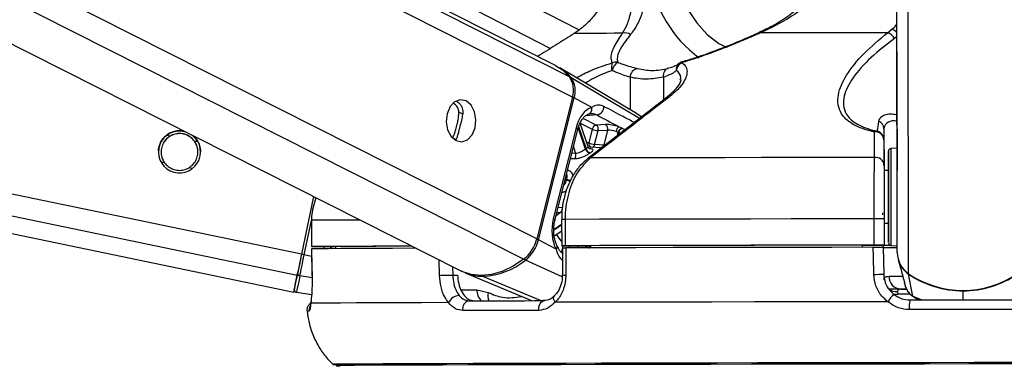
# Model space of a CAD drawing. Header units: millimetres. Extents: x 20 to 22981, y 40 to 19992.
# Tile 57 of 153: x 9293 to 9518, y 6420 to 6500. Entities that reach past the tile are written whole.
import ezdxf

# ---------------------------------------------------------------- set-up
doc = ezdxf.new("R2010")
doc.units = ezdxf.units.MM
doc.header["$LTSCALE"] = 2
doc.layers.add('COMPONENT_GEOMETRY', color=7, linetype='Continuous')
doc.styles.add('SLDTEXTSTYLE0', font='TXT', dxfattribs={"width": 0.75})
doc.dimstyles.new('SLDDIMSTYLE1', dxfattribs={"dimtxt": 100, "dimasz": 6.604, "dimexe": 0, "dimexo": 0.0625, "dimgap": 25, "dimtad": 0, "dimtih": 1, "dimtoh": 1, "dimdec": 1, "dimrnd": 1e-09, "dimzin": 12, "dimdsep": 46, "dimtxsty": 'SLDTEXTSTYLE0', "dimsah": 1, "dimcen": 0.09, "dimadec": 0, "dimazin": 3, "dimtfac": 1, "dimtdec": 1, "dimtofl": 0, "dimtmove": 0, "dimatfit": 3, "dimfxl": 1, "dimfrac": 2, "dimtolj": 1, "dimtzin": 12, "dimarcsym": 0})

# ---------------------------------------------------------------- blocks, each defined once
blk = doc.blocks.new('_D_5')
at = {"layer": 'COMPONENT_GEOMETRY', "color": 7}
for p, q in [((10523.29, 6612.47), (10523.29, 4529.82)), ((10323.22, 4509.51), (10292.75, 4509.51)), ((10292.75, 4509.51), (10292.75, 4350.76)), ((10723.36, 4509.51), (10753.83, 4509.51)), ((10753.83, 4509.51), (10753.83, 4350.76)), ((10292.75, 4350.76), (10323.22, 4350.76)), ((10753.83, 4350.76), (10723.36, 4350.76)), ((10523.29, 2118.49), (10523.29, 4201.14)), ((7030.65, 2118.49), (10529.64, 2118.49))]:
    blk.add_line(p, q, dxfattribs=at)
for points in [[(10523.29, 6612.47), (10522.28, 6605.86), (10524.31, 6605.86)], [(10523.29, 2118.49), (10524.31, 2125.1), (10522.28, 2125.1)]]:
    blk.add_solid(points, dxfattribs=at)
at = {"layer": 'COMPONENT_GEOMETRY', "color": 7, "char_height": 100, "attachment_point": 1, "style": 'SLDTEXTSTYLE0'}
for s, insert in [('7\'4.46"', (10323.22, 4479.66)), ('2247mm', (10250.52, 4330.05))]:
    blk.add_mtext(s, dxfattribs=dict(at, insert=insert))

msp = doc.modelspace()

# ---------------------------------------------------------------- linework, layer by layer
at = {"color": 7, "linetype": 'Continuous', "lineweight": 25}
for p, q in [((8513.58, 6612.47), (9355.99, 6437.49)), ((9057.09, 6612.47), (9394.08, 6442.36)), ((9415.7, 6489.2), (9171.49, 6612.47)), ((9182.22, 6612.47), (9414.56, 6493.07)), ((9493.63, 6480.13), (9493.46, 6603.42)), ((9421.11, 6497.24), (9419.99, 6496.46)), ((9462.16, 6496.68), (9462.15, 6496.68)), ((9491.45, 6496.65), (9492.43, 6497.43)), ((9434.16, 6478.22), (9416.69, 6488.63)), ((9441.86, 6488.65), (9441.18, 6488.46)), ((9419.56, 6481.98), (9411.43, 6449.63)), ((9411.83, 6449.42), (9419.96, 6481.77)), ((9423.97, 6479.62), (9419.96, 6481.77)), ((9493.67, 6446.52), (9493.63, 6480.13)), ((9423.16, 6470.61), (9421.35, 6476.01)), ((9427.15, 6475.7), (9425, 6475.6)), ((9430.86, 6474.9), (9430.16, 6475.21)), ((9420.41, 6474.93), (9415.21, 6454.21)), ((9415.57, 6453.85), (9420.78, 6474.56)), ((9424.1, 6474.66), (9423.31, 6471.53)), ((9424.64, 6471.2), (9425.43, 6474.32)), ((9425.43, 6474.32), (9427.58, 6474.42)), ((9427.58, 6474.42), (9426.73, 6471.04)), ((9429.53, 6474.15), (9430.02, 6473.96)), ((9490.63, 6474.75), (9490.65, 6465.2)), ((9426.73, 6471.04), (9424.64, 6471.2)), ((9490.64, 6472.25), (9490.64, 6466.46)), ((9426.21, 6470.39), (9423.52, 6470.58)), ((9493.64, 6470.31), (9492.21, 6470.23)), ((9491.65, 6465.2), (9490.65, 6465.2)), ((9490.65, 6465.2), (9490.65, 6465.2)), ((9360.52, 6459.31), (9357.78, 6446.15)), ((9360.52, 6459.31), (9357.78, 6446.15)), ((9360.02, 6453.88), (9360.03, 6447.88)), ((9360.02, 6453.88), (9360.04, 6453.88)), ((9360.04, 6453.88), (9360.05, 6447.88)), ((9417.11, 6454.09), (9417.12, 6448.09)), ((9417.11, 6454.09), (9417.11, 6454.09)), ((9417.9, 6454.09), (9417.91, 6448.09)), ((9488.4, 6448.23), (9488.39, 6454.23)), ((9490.66, 6454.23), (9490.67, 6448.23)), ((9490.66, 6453.2), (9491.66, 6453.2)), ((9415.42, 6450.33), (9417.12, 6451.47)), ((9415.85, 6447.27), (9411.83, 6449.42)), ((9485.67, 6448.2), (9490.67, 6448.21)), ((9485.67, 6448.21), (9485.67, 6447.72)), ((9490.45, 6448.21), (9490.46, 6447.71)), ((9490.67, 6448.21), (9490.67, 6448.23)), ((9490.67, 6448.21), (9490.67, 6448.19)), ((9490.67, 6448.21), (9490.67, 6448.18)), ((9360.06, 6447.38), (9360.16, 6441.21)), ((9360.09, 6447.38), (9360.08, 6447.38)), ((9362.03, 6447.88), (9365.51, 6447.88)), ((9365.51, 6447.89), (9365.51, 6447.42)), ((9417.29, 6447.59), (9417.29, 6441.45)), ((9417.71, 6448.09), (9423.7, 6448.09)), ((9423.7, 6448.1), (9423.71, 6447.6)), ((9490.67, 6448.19), (9490.45, 6448.19)), ((9490.46, 6447.73), (9490.58, 6441.62)), ((9490.67, 6448.18), (9490.67, 6448.19)), ((9492.24, 6448.17), (9493.67, 6448.1)), ((9493.89, 6444.93), (9494.34, 6443.26)), ((9395.13, 6441.9), (9410.21, 6435.57)), ((9494.34, 6443.26), (9494.53, 6442.57)), ((9497.19, 6436.57), (9496.27, 6441.6)), ((9360.18, 6441.21), (9360.16, 6441.21)), ((9392.27, 6441.41), (9393.37, 6441.41)), ((9417.29, 6441.45), (9417.29, 6441.45)), ((9495.25, 6439.89), (9495.27, 6439.82)), ((9495.33, 6439.49), (9495.43, 6439.11)), ((9360.07, 6436.87), (9356.61, 6437.4)), ((9397.76, 6438.07), (9400.39, 6437.43)), ((9493.75, 6437.63), (9493.82, 6437.04)), ((9494.49, 6438.18), (9495.71, 6438.18)), ((9497.42, 6436.46), (9497.84, 6436.15))]:
    msp.add_line(p, q, dxfattribs=at)
at = {"color": 8, "linetype": 'Continuous', "lineweight": 25}
for p, q in [((9356.78, 6441.33), (8532.84, 6612.47)), ((9357.78, 6446.15), (8557.07, 6612.47)), ((9408.45, 6444.99), (9076.67, 6612.47)), ((9411.43, 6449.63), (9088.85, 6612.47)), ((9419.56, 6481.98), (9161.06, 6612.47)), ((9418.91, 6486.62), (9169.58, 6612.47)), ((9196.94, 6612.47), (9421.1, 6497.27)), ((9493.67, 6446.52), (9493.46, 6603.42)), ((9496.25, 6441.7), (9496.05, 6587.82)), ((9493.61, 6495.82), (9493.02, 6495.35)), ((9432.73, 6486.48), (9432.74, 6479.07)), ((9440.32, 6486.5), (9440.33, 6481.3)), ((9434.91, 6477.12), (9419.31, 6486.38)), ((9394.6, 6478.06), (9393.67, 6478.54)), ((9425.18, 6477.9), (9422.61, 6477.72)), ((9435.36, 6477.46), (9434.15, 6478.2)), ((9420.99, 6475.23), (9422.69, 6470.17)), ((9421.36, 6476.04), (9424.1, 6474.66)), ((9425, 6475.6), (9422.03, 6477.1)), ((9327.81, 6473.09), (9327.03, 6473.25)), ((9422.57, 6470.09), (9420.92, 6475.01)), ((9429.82, 6473.19), (9430.02, 6473.96)), ((9430.14, 6473.9), (9430, 6473.32)), ((9334.15, 6471.77), (9333.35, 6471.94)), ((9393, 6472.28), (9392.2, 6472.69)), ((9420.28, 6469.14), (9419.42, 6469.15)), ((9419.78, 6470.6), (9420.28, 6469.14)), ((9326.54, 6467.01), (9325.73, 6467.17)), ((9332.89, 6465.69), (9332.08, 6465.86)), ((9418.17, 6463.1), (9417.93, 6463.23)), ((9417.97, 6463.4), (9418.22, 6463.28)), ((9416.88, 6455.63), (9415.85, 6454.93)), ((9416.03, 6455.66), (9416.88, 6455.63)), ((9417.27, 6456.74), (9416.31, 6456.77)), ((9358.4, 6446.02), (9360.02, 6453.81)), ((9415.35, 6451.8), (9417.11, 6452.99)), ((9417.11, 6452.78), (9415.35, 6451.6)), ((9360.09, 6445.67), (9358.4, 6446.02)), ((9364.46, 6447.88), (9364.65, 6447.41)), ((9417.42, 6448.09), (9417.05, 6446.61)), ((9418.72, 6447.59), (9418.84, 6448.09)), ((9420.96, 6448.09), (9420.84, 6447.6)), ((9389.27, 6441.34), (9389.18, 6444.84)), ((9417.25, 6441.02), (9408.86, 6444.81)), ((9392.23, 6443.3), (9392.27, 6441.41)), ((9360.18, 6440.77), (9357.41, 6441.23)), ((9412.27, 6435.57), (9399.17, 6441.11)), ((9394.14, 6438.07), (9397.76, 6438.07)), ((9496.62, 6437.04), (9493.82, 6437.04)), ((9508.69, 6435.75), (9508.68, 6437.8)), ((9497.19, 6436.57), (9499.28, 6435.74)), ((9497.87, 6436.23), (9497.19, 6436.57)), ((9364.9, 6421.05), (9364.9, 6421.05))]:
    msp.add_line(p, q, dxfattribs=at)
at = {"color": 8, "linetype": 'Continuous', "lineweight": 25, "flags": 128}
for points in [[(9441.97, 6518), (9442.22, 6513.72), (9442.97, 6509.56), (9444.2, 6505.63), (9445.86, 6502.04), (9447.92, 6498.89), (9450.32, 6496.26), (9453, 6494.22), (9454.67, 6493.33)], [(9444.55, 6489.98), (9444.53, 6489.97), (9444.52, 6489.95), (9444.51, 6489.91), (9444.51, 6489.87), (9444.51, 6489.81)], [(9420.41, 6474.93), (9420.58, 6474.83), (9420.7, 6474.74), (9420.76, 6474.65), (9420.78, 6474.58), (9420.78, 6474.56)], [(9423.31, 6471.53), (9422.98, 6471.57), (9422.84, 6471.58)], [(9492.21, 6470.23), (9492.21, 6470.22), (9492.21, 6469.69), (9492.21, 6468.44), (9492.21, 6466.57), (9492.22, 6464.19), (9492.22, 6461.47)], [(9492.22, 6461.47), (9492.22, 6458.6), (9492.23, 6455.77), (9492.23, 6453.18), (9492.23, 6450.99), (9492.24, 6449.37), (9492.24, 6448.41), (9492.24, 6448.17)], [(9371.13, 6453.95), (9370.08, 6453.94), (9366.68, 6453.93), (9363.86, 6453.91), (9361.65, 6453.9), (9360.04, 6453.88)], [(9415.21, 6454.21), (9415.37, 6454.11), (9415.49, 6454.02), (9415.56, 6453.93), (9415.58, 6453.86), (9415.57, 6453.84)], [(9415.85, 6447.27), (9415.99, 6447.45), (9416.08, 6447.63), (9416.13, 6447.79), (9416.12, 6447.94), (9416.1, 6448.01)], [(9496.29, 6441.68), (9496.27, 6441.63), (9496.27, 6441.6)], [(9491.79, 6441.12), (9492.67, 6441.12), (9493.77, 6441.12), (9494.9, 6441.12)], [(9492.72, 6437.14), (9493.21, 6437.05), (9493.82, 6437.04)], [(9508.68, 6437.9), (9508.68, 6437.89), (9508.68, 6437.84), (9508.68, 6437.8)], [(9415.62, 6435.19), (9415.45, 6435.51), (9415.34, 6435.83), (9415.29, 6436.12), (9415.31, 6436.37), (9415.4, 6436.57), (9415.48, 6436.67)]]:
    msp.add_lwpolyline(points, dxfattribs=at)
at = {"color": 7, "linetype": 'Continuous', "lineweight": 25, "flags": 128}
for points in [[(9431.03, 6496.51), (9429.11, 6496.51), (9427.34, 6496.5), (9425.72, 6496.49), (9424.26, 6496.49), (9422.95, 6496.48), (9421.8, 6496.47), (9420.81, 6496.47), (9419.99, 6496.46)], [(9491.45, 6496.65), (9487.64, 6496.65), (9483.87, 6496.64), (9480.15, 6496.63), (9476.48, 6496.63), (9472.87, 6496.62), (9469.33, 6496.61), (9465.86, 6496.6), (9462.46, 6496.6)], [(9415.7, 6489.2), (9417.29, 6488.19), (9418.91, 6486.62)], [(9441.42, 6488.47), (9441.16, 6488.44), (9440.92, 6488.33), (9440.71, 6488.14), (9440.54, 6487.9), (9440.41, 6487.6), (9440.33, 6487.26), (9440.3, 6486.89), (9440.32, 6486.5)], [(9395.31, 6481.09), (9394, 6481.37), (9392.71, 6480.91), (9391.65, 6479.79), (9390.97, 6478.19), (9390.78, 6476.33), (9391.11, 6474.52), (9391.9, 6473.01), (9393.04, 6472.05), (9394.35, 6471.78), (9395.63, 6472.23), (9396.69, 6473.35), (9397.37, 6474.96), (9397.56, 6476.81), (9397.24, 6478.63), (9396.44, 6480.13), (9395.31, 6481.09)], [(9430.02, 6473.96), (9430.11, 6473.91), (9430.14, 6473.9)], [(9430.98, 6474.83), (9430.95, 6474.85), (9430.86, 6474.9)], [(9493.63, 6474.61), (9493.63, 6474.63), (9493.63, 6473.94), (9493.64, 6472.63), (9493.64, 6470.91), (9493.64, 6469.03), (9493.64, 6467.29), (9493.65, 6465.96), (9493.65, 6465.22), (9493.65, 6465.2), (9493.65, 6465.9), (9493.64, 6467.21), (9493.64, 6468.93), (9493.64, 6470.8), (9493.64, 6472.54), (9493.63, 6473.88), (9493.63, 6474.61)], [(9491.65, 6461.35), (9491.65, 6463.92), (9491.65, 6466.17), (9491.64, 6467.94), (9491.64, 6469.12), (9491.64, 6469.62), (9491.64, 6469.41), (9491.64, 6468.51), (9491.64, 6466.97), (9491.65, 6465.2)], [(9488.5, 6468.21), (9479.78, 6468.2), (9471.16, 6468.18), (9462.69, 6468.17), (9454.4, 6468.15), (9446.32, 6468.14), (9438.48, 6468.12), (9430.92, 6468.11), (9423.67, 6468.09)], [(9491.65, 6465.2), (9491.65, 6465.53), (9491.65, 6465.8), (9491.65, 6465.35), (9491.65, 6464.24), (9491.65, 6462.59), (9491.65, 6460.56)], [(9491.66, 6453.2), (9491.66, 6452.24), (9491.67, 6450.47), (9491.67, 6449.29), (9491.67, 6448.79), (9491.67, 6449), (9491.67, 6449.9), (9491.67, 6451.44), (9491.66, 6453.5), (9491.66, 6455.96), (9491.66, 6458.64), (9491.65, 6461.35)], [(9491.65, 6460.56), (9491.66, 6458.39), (9491.66, 6456.31), (9491.66, 6454.54), (9491.66, 6453.28), (9491.66, 6452.65), (9491.66, 6452.74), (9491.66, 6453.2)], [(9490.31, 6455.61), (9490.31, 6455.61), (9490.31, 6455.6), (9490.31, 6455.57), (9490.31, 6455.52), (9490.31, 6455.46), (9490.32, 6455.39), (9490.32, 6455.31), (9490.32, 6455.22), (9490.32, 6455.12)], [(9488.39, 6454.23), (9478.88, 6454.21), (9469.5, 6454.2), (9460.28, 6454.18), (9451.26, 6454.16), (9442.47, 6454.15), (9433.96, 6454.13), (9425.76, 6454.11), (9417.9, 6454.09)], [(9488.4, 6448.23), (9478.89, 6448.21), (9469.51, 6448.2), (9460.29, 6448.18), (9451.27, 6448.16), (9442.48, 6448.15), (9433.97, 6448.13), (9425.77, 6448.11), (9417.91, 6448.09)], [(9485.67, 6448.21), (9477.36, 6448.2), (9469.16, 6448.19), (9461.09, 6448.17), (9453.18, 6448.16), (9445.46, 6448.14), (9437.96, 6448.13), (9430.7, 6448.11), (9423.7, 6448.1)], [(9357.78, 6446.15), (9357.64, 6445.45), (9357.49, 6444.75), (9357.35, 6444.08), (9357.22, 6443.43), (9357.09, 6442.83), (9356.98, 6442.27), (9356.87, 6441.77), (9356.78, 6441.33)], [(9357.78, 6446.15), (9357.65, 6445.52), (9357.52, 6444.9), (9357.4, 6444.3), (9357.28, 6443.72), (9357.17, 6443.18), (9357.06, 6442.68), (9356.97, 6442.23), (9356.89, 6441.84)], [(9357.41, 6441.23), (9357.5, 6441.66), (9357.6, 6442.16), (9357.72, 6442.72), (9357.84, 6443.32), (9357.97, 6443.96), (9358.11, 6444.63), (9358.26, 6445.32), (9358.4, 6446.02)], [(9360.05, 6447.88), (9360.03, 6447.88), (9360.11, 6447.88), (9360.28, 6447.88), (9360.52, 6447.88), (9360.83, 6447.88), (9361.2, 6447.88), (9361.6, 6447.88), (9362.03, 6447.88)], [(9382.92, 6447.99), (9378.59, 6447.98), (9374.06, 6447.96), (9370.09, 6447.94), (9366.69, 6447.93), (9363.87, 6447.91), (9361.65, 6447.9), (9360.05, 6447.88)], [(9383.91, 6447.5), (9383.57, 6447.5), (9378.54, 6447.48), (9374.04, 6447.46), (9370.09, 6447.44), (9366.7, 6447.43), (9363.9, 6447.41), (9361.69, 6447.4), (9360.08, 6447.38)], [(9360.08, 6447.38), (9360.14, 6443.38), (9360.18, 6441.21)], [(9382.95, 6447.98), (9382.08, 6447.98), (9378.17, 6447.96), (9374.71, 6447.95), (9371.7, 6447.93), (9369.16, 6447.92), (9367.09, 6447.9), (9365.51, 6447.89)], [(9417.91, 6448.09), (9417.6, 6448.09), (9417.36, 6448.09), (9417.2, 6448.09), (9417.12, 6448.09), (9417.14, 6448.09), (9417.25, 6448.09), (9417.44, 6448.09), (9417.71, 6448.09)], [(9488.19, 6447.73), (9478.74, 6447.71), (9469.41, 6447.69), (9460.24, 6447.68), (9451.27, 6447.66), (9442.53, 6447.65), (9434.07, 6447.63), (9425.9, 6447.61), (9418.08, 6447.59)], [(9418.08, 6447.59), (9418.08, 6443.59), (9418.08, 6441.42)], [(9488.3, 6441.55), (9488.23, 6445.55), (9488.19, 6447.73)], [(9492.37, 6448.17), (9490.97, 6448.17), (9490.45, 6448.17)], [(9408.45, 6444.99), (9406.04, 6443.41), (9403.58, 6442.25), (9401.13, 6441.54), (9398.74, 6441.3), (9396.47, 6441.53), (9394.37, 6442.22), (9394.08, 6442.36)], [(9356.12, 6438.11), (9356.13, 6438.17), (9356.17, 6438.35), (9356.23, 6438.65), (9356.31, 6439.07), (9356.42, 6439.6), (9356.56, 6440.24), (9356.71, 6440.99), (9356.89, 6441.84)], [(9356.78, 6441.33), (9356.44, 6439.68), (9356.19, 6438.48), (9356.04, 6437.74), (9355.99, 6437.49), (9355.99, 6437.49)], [(9357.41, 6441.23), (9357.22, 6440.35), (9357.07, 6439.58), (9356.93, 6438.92), (9356.82, 6438.38), (9356.73, 6437.95), (9356.66, 6437.65), (9356.63, 6437.46), (9356.61, 6437.4)], [(9389.27, 6441.34), (9389.56, 6441.35), (9389.91, 6441.36), (9390.3, 6441.37), (9390.72, 6441.38), (9391.15, 6441.39), (9391.56, 6441.4), (9391.94, 6441.41), (9392.27, 6441.41)], [(9495.7, 6438.17), (9493.71, 6438.17), (9491.72, 6438.17)], [(9359.89, 6434.98), (9359.9, 6435.3), (9359.9, 6435.33)], [(9391.33, 6435.12), (9385.15, 6435.1), (9379.57, 6435.08), (9374.62, 6435.06), (9370.3, 6435.04), (9366.66, 6435.03), (9363.7, 6435.01), (9361.44, 6434.99), (9359.89, 6434.98)], [(9396.05, 6435.53), (9398.04, 6435.54), (9400.07, 6435.54), (9402.14, 6435.55), (9404.26, 6435.55), (9406.42, 6435.56), (9408.63, 6435.56), (9410.88, 6435.57), (9413.17, 6435.58)], [(9411.89, 6433.36), (9411.89, 6433.78), (9411.94, 6434.19), (9412.05, 6434.57), (9412.21, 6434.91), (9412.41, 6435.19), (9412.64, 6435.4), (9412.9, 6435.53), (9413.17, 6435.58)], [(9491.51, 6435.33), (9481.23, 6435.31), (9471.08, 6435.3), (9461.11, 6435.28), (9451.37, 6435.26), (9441.9, 6435.24), (9432.76, 6435.22), (9423.99, 6435.21), (9415.62, 6435.19)], [(9496.58, 6435.73), (9499.6, 6435.74), (9502.63, 6435.74), (9505.66, 6435.75), (9508.69, 6435.75), (9511.72, 6435.76), (9514.74, 6435.76), (9517.77, 6435.76), (9520.79, 6435.77)], [(9411.89, 6433.36), (9409.57, 6433.35), (9407.29, 6433.35), (9405.05, 6433.34), (9402.86, 6433.34), (9400.71, 6433.33), (9398.61, 6433.32), (9396.55, 6433.32), (9394.54, 6433.31)], [(9520.96, 6433.55), (9517.89, 6433.55), (9514.83, 6433.55), (9511.76, 6433.54), (9508.69, 6433.54), (9505.62, 6433.53), (9502.55, 6433.53), (9499.48, 6433.53), (9496.42, 6433.52)], [(9521.24, 6421.45), (9511.22, 6421.44), (9501.18, 6421.42), (9491.18, 6421.41), (9481.27, 6421.39), (9471.49, 6421.38), (9461.89, 6421.36), (9452.52, 6421.34), (9443.42, 6421.32), (9434.64, 6421.31), (9426.22, 6421.29), (9418.2, 6421.27), (9410.63, 6421.25), (9403.53, 6421.23), (9396.95, 6421.21), (9390.91, 6421.19), (9385.44, 6421.17), (9380.57, 6421.16), (9376.33, 6421.14), (9372.73, 6421.12), (9369.8, 6421.1), (9367.54, 6421.09), (9365.97, 6421.07), (9365.1, 6421.06), (9364.9, 6421.05)], [(9520.06, 6421.16), (9509.97, 6421.15), (9499.87, 6421.13), (9489.82, 6421.12), (9479.86, 6421.1), (9470.04, 6421.09), (9460.42, 6421.07), (9451.04, 6421.05), (9441.94, 6421.03), (9433.18, 6421.01), (9424.79, 6421), (9416.83, 6420.98), (9409.32, 6420.96), (9402.3, 6420.94), (9395.82, 6420.92), (9389.89, 6420.9), (9384.56, 6420.88), (9379.85, 6420.86), (9375.78, 6420.85), (9372.37, 6420.83), (9369.64, 6420.81), (9367.61, 6420.8), (9366.27, 6420.78), (9365.65, 6420.77), (9365.74, 6420.75), (9366.54, 6420.74), (9366.63, 6420.74)], [(9520.05, 6421.16), (9509.97, 6421.15), (9499.88, 6421.13), (9489.84, 6421.12), (9479.9, 6421.1), (9470.09, 6421.09), (9460.48, 6421.07), (9451.11, 6421.05), (9442.03, 6421.03), (9433.28, 6421.01), (9424.9, 6421), (9416.94, 6420.98), (9409.44, 6420.96), (9402.44, 6420.94), (9395.96, 6420.92), (9390.04, 6420.9), (9384.72, 6420.88), (9380.01, 6420.86), (9375.95, 6420.85), (9372.54, 6420.83), (9369.82, 6420.81), (9367.78, 6420.8), (9366.45, 6420.78), (9365.83, 6420.77), (9365.92, 6420.75), (9366.59, 6420.74)]]:
    msp.add_lwpolyline(points, dxfattribs=at)
at = {"color": 8, "linetype": 'Continuous', "lineweight": 25}
for centre, radius, start, end in [((9465.68, 6514.1), 28.87, 188.6971, 233.3065), ((9462.23, 6496.35), 0.341, 47.3481, 101.9916), ((9491.7, 6494.94), 2.59, 42.5844, 73.6883), ((9444.92, 6488.34), 1.66, 132.0225, 189.7872), ((9419.1, 6486), 0.431, 61.0755, 96.5175), ((9419.1, 6480.05), 1.93, 63.5643, 76.6645), ((9441.51, 6481.09), 0.906, 81.9422, 126.473), ((9424.18, 6471.36), 0.885, 168.8551, 244.7425), ((9423.8, 6471.36), 0.864, 287.5901, 348.7801), ((9425.87, 6471.21), 0.874, 289.5141, 348.6129), ((9423.56, 6467.2), 0.896, 83.0214, 127.192), ((9419.69, 6466.42), 3.64, 245.3611, 260.679), ((9419.74, 6466.44), 3.51, 244.3091, 260.7781), ((9417.89, 6359.97), 94.12, 89.9919, 90.4727), ((9425.18, 6456.57), 11, 212.5266, 222.8674), ((9410.97, 6447.7), 1.93, 63.5647, 76.671), ((9424.83, 6447.21), 1.49, 143.6651, 164.4656), ((9424.96, 6447.16), 1.49, 147.865, 162.9426), ((9409.3, 6445.67), 0.966, 218.3745, 242.9353), ((9399.35, 6441.52), 0.448, 209.7581, 245.1635), ((9417.89, 6446.17), 4.76, 262.6989, 272.2487), ((9401.05, 6437.95), 3.29, 177.9227, 227.0334), ((9403.25, 6436.64), 2.97, 164.5305, 201.6725), ((9493.58, 6440.76), 3.13, 233.7628, 273.0369), ((9359.41, 6429), 4.15, 88.4762, 95.4366), ((9361.52, 6433.37), 2.01, 154.5421, 186.2768)]:
    msp.add_arc(centre, radius, start, end, dxfattribs=at)
at = {"color": 7, "linetype": 'Continuous', "lineweight": 25}
for centre, radius, start, end in [((9431.64, 6494.55), 2.05, 54.3177, 107.1937), ((9490.73, 6494.19), 2.56, 26.7968, 73.7869), ((9411.5, 6479.98), 10.09, 39.3689, 59.0584), ((9431.07, 6488.83), 2.59, 158.834, 198.2943), ((9431.47, 6487.44), 2.92, 122.5021, 168.4669), ((9429.48, 6487.87), 2.07, 78.2048, 113.4864), ((9445.48, 6487.83), 2.21, 116.1329, 173.973), ((9445.11, 6488.06), 2, 106.4418, 130.8408), ((9414.51, 6483.63), 5.31, 341.8809, 34.1768), ((9434.75, 6486.45), 2.03, 98.7792, 179.1879), ((9414.94, 6483.41), 5.28, 341.8809, 34.1768), ((9424.81, 6479.8), 1.94, 281.0037, 1.4901), ((9422.83, 6479.26), 1.2, 283.8261, 17.5992), ((9425.26, 6474.44), 1.19, 102.7299, 169.4944), ((9424.27, 6474.64), 1.21, 344.6432, 52.5288), ((9426.42, 6474.74), 1.21, 344.6432, 52.5288), ((9431.09, 6473.93), 1.58, 125.9891, 171.9367), ((9488.73, 6474.72), 1.91, 0.7733, 68.156), ((9329.95, 6469.48), 4.8, 76.1192, 51.2362), ((9425.61, 6477.87), 3.55, 244.7707, 267.1395), ((9431.22, 6473.72), 1.23, 107.1611, 168.9345), ((9431.34, 6473.66), 1.23, 107.3604, 168.9118), ((9488.99, 6473.5), 0.709, 86.81, 135.299), ((9488.73, 6472.11), 1.91, 4.388, 97.4098), ((9488.64, 6472.25), 2, 0.0913, 78.7209), ((9424.82, 6474.74), 3.55, 244.7707, 267.1395), ((9418.98, 6468.73), 1.36, 324.1891, 17.5508), ((9427.01, 6463.61), 7.86, 123.3249, 124.3543), ((9423.8, 6470.46), 1.28, 196.3295, 258.6086), ((9423.91, 6470.51), 1.27, 195.5171, 258.4523), ((9427.62, 6463.24), 7.22, 123.3249, 124.3543), ((9492.24, 6469.63), 0.6, 93.077, 180.077), ((9488.74, 6466.32), 1.91, 4.3756, 97.132), ((9433.56, 6459.33), 15.84, 165.5755, 166.2207), ((9416.08, 6456.53), 1.21, 311.7139, 9.7357), ((9489.6, 6014.51), 439.72, 89.8619, 90.1577), ((9403.16, 6451.67), 8.52, 308.3711, 346.1743), ((9403.6, 6451.45), 8.47, 308.3711, 346.1743), ((9489.61, 6008.51), 439.72, 89.8619, 90.1577), ((9492.27, 6448.77), 0.6, 180.077, 267.077), ((9333.45, 6326.72), 121.89, 78.1892, 78.4859), ((9492.87, 6826.96), 379.29, 269.6353, 270.125), ((9491.97, 6588.48), 140.3, 269.4695, 270.0942), ((9499.51, 6446.55), 5.84, 180.2697, 236.0602), ((9398.42, 6457.65), 16.55, 272.5799, 309.1049), ((9499.54, 6446.44), 5.84, 194.9295, 235.9582), ((9357.45, 6441.79), 0.56, 174.8312, 265.9228), ((9399.06, 6451.4), 10.28, 247.5116, 270.5684), ((9488.12, 6484.22), 42.67, 270.2445, 273.296), ((9508.65, 6460.03), 22.13, 235.9097, 304.2443), ((9508.63, 6459.85), 22.05, 235.8806, 270.1271), ((9508.67, 6459.85), 22.05, 270.0269, 304.2735), ((9494.64, 6441.03), 2.85, 178.1586, 267.0334), ((9356.71, 6437.99), 0.6, 168.266, 261.266), ((9393.86, 6433.96), 2.79, 92.4204, 155.4394), ((9396.37, 6433.69), 1.87, 99.6963, 191.6624), ((9497.34, 6431.61), 6.92, 129.4614, 147.513), ((9503.5, 6434.12), 7.1, 166.8745, 184.8602), ((9365.86, 6440.16), 19.14, 267.1038, 270.6946)]:
    msp.add_arc(centre, radius, start, end, dxfattribs=at)
for centre, major_axis, ratio, start_param, end_param in [((9425.06, 6472.45), (0.15, 7.38), 0.67204, 0.250533, 1.241199), ((9428.91, 6474.75), (2.74, -0.58), 0.275806, 1.154067, 2.323761), ((9428.71, 6473.81), (1.77, -0.33), 0.295802, 1.146889, 2.316582), ((9419.86, 6451.73), (0.15, 7.38), 0.67204, 1.241199, 2.231865)]:
    msp.add_ellipse(centre, major_axis=major_axis, ratio=ratio, start_param=start_param, end_param=end_param, dxfattribs=at)
at = {"color": 8, "linetype": 'Continuous', "lineweight": 25}
msp.add_ellipse((9369.87, 6449.95), major_axis=(-4.84, 5.57), ratio=0.999929, start_param=1.139058, end_param=1.206967, dxfattribs=at)
at = {"color": 7, "linetype": 'Continuous', "lineweight": 25}
for points, knots in [([(9429.35, 6511.77), (9428.99, 6509.97), (9428.19, 6506.08), (9425.66, 6501.78), (9423.17, 6498.91), (9421.79, 6497.79), (9421.11, 6497.24)], [0, 0, 0, 0, 0.301539, 0.649276, 0.826766, 1, 1, 1, 1]), ([(9431.03, 6496.51), (9431.42, 6497.22), (9432.21, 6498.65), (9432.94, 6501.27), (9433.48, 6504.11), (9433.83, 6506.79), (9433.93, 6508.78), (9433.97, 6509.61)], [0, 0, 0, 0, 0.245373, 0.495297, 0.678097, 0.864612, 1, 1, 1, 1]), ([(9437.14, 6509.73), (9437.06, 6508.87), (9436.87, 6506.85), (9436.33, 6504.08), (9435.51, 6501.16), (9434.43, 6498.42), (9433.37, 6496.96), (9432.83, 6496.22)], [0, 0, 0, 0, 0.135243, 0.316731, 0.502899, 0.748887, 1, 1, 1, 1]), ([(9477.42, 6510.16), (9477.11, 6509.5), (9476.34, 6507.87), (9474.51, 6505.47), (9471.99, 6502.86), (9468.83, 6500.37), (9465.49, 6498.23), (9463.15, 6497.19), (9462.14, 6496.73)], [0, 0, 0, 0, 0.102179, 0.255592, 0.427605, 0.620658, 0.834549, 1, 1, 1, 1]), ([(9478.56, 6509.73), (9477.81, 6508.5), (9476.26, 6505.96), (9472.98, 6502.82), (9468.46, 6499.43), (9464.77, 6497.69), (9462.46, 6496.6)], [0, 0, 0, 0, 0.2024016, 0.4159377, 0.6350239, 1, 1, 1, 1]), ([(9419.99, 6496.46), (9418.7, 6495.65), (9416.12, 6494.03), (9413.32, 6492.28), (9411.76, 6491.34), (9411.63, 6491.25)], [0, 0, 0, 0, 0.475763, 0.953424, 1, 1, 1, 1]), ([(9428.66, 6489.77), (9428.57, 6490.08), (9428.25, 6491.15), (9428.91, 6493.41), (9430.31, 6495.47), (9431.03, 6496.51)], [0, 0, 0, 0, 0.163716, 0.575625, 1, 1, 1, 1]), ([(9432.83, 6496.22), (9432.08, 6495.27), (9430.55, 6493.35), (9429.67, 6491.23), (9429.85, 6490.18), (9429.91, 6489.9)], [0, 0, 0, 0, 0.414625, 0.838122, 1, 1, 1, 1]), ([(9462.46, 6496.6), (9461.28, 6496.08), (9458.92, 6495.05), (9455.24, 6493.55), (9451.45, 6492.1), (9447.85, 6490.83), (9445.52, 6490.12), (9444.51, 6489.81)], [0, 0, 0, 0, 0.206298, 0.413382, 0.623939, 0.836399, 1, 1, 1, 1]), ([(9462.15, 6496.67), (9461.6, 6496.42), (9459.5, 6495.47), (9455.96, 6493.96), (9452.88, 6492.79), (9451.45, 6492.25)], [0, 0, 0, 0, 0.162349, 0.610529, 1, 1, 1, 1]), ([(9488.49, 6474), (9488.13, 6474.08), (9486.15, 6474.54), (9483.09, 6475.79), (9480.87, 6477.95), (9480.06, 6480.23), (9480.17, 6483.19), (9481.96, 6487.14), (9485.85, 6491.95), (9489.57, 6495.07), (9491.45, 6496.65)], [0, 0, 0, 0, 0.0240245, 0.1346376, 0.2445094, 0.3326295, 0.4239819, 0.6010944, 0.7982532, 1, 1, 1, 1]), ([(9493.02, 6495.35), (9491.18, 6493.91), (9487.47, 6491.02), (9483.48, 6486.56), (9481.54, 6482.86), (9481.27, 6480.1), (9481.9, 6477.96), (9483.93, 6475.9), (9486.82, 6474.73), (9488.69, 6474.29), (9489.03, 6474.21)], [0, 0, 0, 0, 0.200857, 0.405166, 0.583295, 0.670995, 0.761395, 0.868867, 0.976541, 1, 1, 1, 1]), ([(9451.45, 6492.25), (9451.44, 6492.25), (9450.15, 6491.75), (9447.83, 6490.96), (9445.53, 6490.27), (9444.55, 6489.98)], [0, 0, 0, 0, 0.0019831, 0.5767921, 1, 1, 1, 1]), ([(9429.91, 6489.9), (9430.29, 6489.75), (9431.97, 6489.15), (9433.37, 6488.75), (9434.44, 6488.45)], [0, 0, 0, 0, 0.231591, 1, 1, 1, 1]), ([(9444.51, 6489.81), (9444.56, 6489.77), (9445.23, 6489.34), (9446.02, 6488.03), (9445.38, 6485.86), (9443.72, 6483.72), (9442.33, 6482.56), (9441.64, 6481.98)], [0, 0, 0, 0, 0.024281, 0.282768, 0.612987, 0.806483, 1, 1, 1, 1]), ([(9443.74, 6489.56), (9443.66, 6489.49), (9443.42, 6489.25), (9442.77, 6488.89), (9442.05, 6488.7), (9441.86, 6488.65)], [0, 0, 0, 0, 0.260413, 0.804878, 1, 1, 1, 1]), ([(9432.73, 6486.48), (9431.74, 6486.8), (9430.47, 6487.22), (9428.96, 6487.87), (9428.62, 6488.02)], [0, 0, 0, 0, 0.768074, 1, 1, 1, 1]), ([(9440.32, 6486.5), (9439.02, 6486.28), (9436.39, 6485.84), (9433.96, 6486.26), (9432.73, 6486.48)], [0, 0, 0, 0, 0.492725, 1, 1, 1, 1]), ([(9434.44, 6488.45), (9435.54, 6488.25), (9437.77, 6487.85), (9440.19, 6488.26), (9441.42, 6488.47)], [0, 0, 0, 0, 0.492367, 1, 1, 1, 1]), ([(9443.28, 6488.06), (9443.12, 6487.91), (9442.42, 6487.25), (9441.23, 6486.83), (9440.32, 6486.5)], [0, 0, 0, 0, 0.2319257, 1, 1, 1, 1]), ([(9444.27, 6485.97), (9444.27, 6485.87), (9444.27, 6485.63), (9443.85, 6484.68), (9442.84, 6483.45), (9441.84, 6482.45), (9441.07, 6481.91), (9440.95, 6481.82)], [0, 0, 0, 0, 0.189135, 0.440708, 0.693317, 0.949531, 1, 1, 1, 1]), ([(9441.64, 6481.98), (9440.81, 6481.34), (9436.67, 6478.15), (9430.68, 6473.52), (9425.52, 6469.53), (9423.67, 6468.09)], [0, 0, 0, 0, 0.1380986, 0.6904932, 1, 1, 1, 1]), ([(9393.67, 6478.54), (9393.62, 6478.86), (9393.53, 6479.52), (9393.01, 6480.24), (9392.53, 6480.44), (9392.34, 6480.53)], [0, 0, 0, 0, 0.375658, 0.75083, 1, 1, 1, 1]), ([(9393.1, 6481.04), (9393.19, 6481), (9393.45, 6480.87), (9393.81, 6480.53), (9394.19, 6480.04), (9394.45, 6479.47), (9394.58, 6478.85), (9394.58, 6478.35), (9394.53, 6478.06), (9394.52, 6477.98)], [0, 0, 0, 0, 0.0842097, 0.2583331, 0.4290783, 0.6051544, 0.7690206, 0.9383648, 1, 1, 1, 1]), ([(9440.98, 6481.81), (9436.79, 6478.58), (9430.8, 6473.96), (9424.82, 6469.3), (9423.03, 6467.91)], [0, 0, 0, 0, 0.700008, 1, 1, 1, 1]), ([(9426.74, 6479.85), (9426.55, 6479.94), (9426.15, 6480.12), (9425.64, 6480.18), (9425.12, 6480.13), (9424.6, 6479.98), (9424.18, 6479.74), (9423.97, 6479.62)], [0, 0, 0, 0, 0.205784, 0.418257, 0.553993, 0.774326, 1, 1, 1, 1]), ([(9392.2, 6472.69), (9392.33, 6472.9), (9392.59, 6473.29), (9392.93, 6474.3), (9393.23, 6475.44), (9393.48, 6476.62), (9393.63, 6477.67), (9393.66, 6478.26), (9393.67, 6478.54)], [0, 0, 0, 0, 0.204636, 0.3763353, 0.5488341, 0.7033628, 0.8642848, 1, 1, 1, 1]), ([(9394.52, 6477.98), (9394.43, 6477.56), (9394.26, 6476.72), (9393.93, 6475.33), (9393.62, 6474.12), (9393.36, 6473.19), (9393.23, 6472.77), (9393.16, 6472.56)], [0, 0, 0, 0, 0.222076, 0.445772, 0.640142, 0.821651, 1, 1, 1, 1]), ([(9420.78, 6474.56), (9420.86, 6474.85), (9421.11, 6475.71), (9421.75, 6476.91), (9422.59, 6477.8), (9423.11, 6478.04), (9423.33, 6478.14)], [0, 0, 0, 0, 0.1563973, 0.463095, 0.7672264, 1, 1, 1, 1]), ([(9423.12, 6478.1), (9423.42, 6478.18), (9424.11, 6478.37), (9424.79, 6478.07), (9425.18, 6477.9)], [0, 0, 0, 0, 0.4297736, 1, 1, 1, 1]), ([(9425.18, 6477.9), (9426.77, 6477.04), (9428.44, 6476.14), (9430.1, 6475.24), (9430.16, 6475.21)], [0, 0, 0, 0, 0.961066, 1, 1, 1, 1]), ([(9435.32, 6477.43), (9434.97, 6477.7), (9434.62, 6477.97), (9434.22, 6478.18), (9434.21, 6478.19)], [0, 0, 0, 0, 0.969553, 1, 1, 1, 1]), ([(9489.03, 6474.21), (9489.07, 6474.27), (9489.21, 6474.5), (9489.34, 6475.65), (9489.44, 6476.49)], [0, 0, 0, 0, 0.275157, 1, 1, 1, 1]), ([(9325.2, 6469.47), (9325.18, 6469.68), (9325.15, 6470.3), (9325.47, 6471.32), (9326.03, 6472.34), (9326.52, 6472.83), (9326.77, 6473.07)], [0, 0, 0, 0, 0.152879, 0.449969, 0.7274, 1, 1, 1, 1]), ([(9327.81, 6473.09), (9327.44, 6472.82), (9326.76, 6472.33), (9326.06, 6471.21), (9325.72, 6470.01), (9325.75, 6468.83), (9326.03, 6467.81), (9326.38, 6467.26), (9326.54, 6467.01)], [0, 0, 0, 0, 0.204636, 0.376335, 0.548834, 0.703363, 0.864285, 1, 1, 1, 1]), ([(9327.81, 6473.06), (9327.44, 6472.79), (9326.75, 6472.3), (9326.07, 6471.18), (9325.74, 6470.19), (9325.77, 6469.61), (9325.78, 6469.44)], [0, 0, 0, 0, 0.33088, 0.608503, 0.887419, 1, 1, 1, 1]), ([(9326.77, 6473.07), (9327.11, 6473.33), (9327.8, 6473.86), (9329.18, 6474.27), (9330.48, 6474.33), (9331.22, 6474.05), (9331.51, 6473.95)], [0, 0, 0, 0, 0.272227, 0.54404, 0.82401, 1, 1, 1, 1]), ([(9333.35, 6471.94), (9333.09, 6472.23), (9332.59, 6472.83), (9331.47, 6473.45), (9330.21, 6473.73), (9328.9, 6473.62), (9328.17, 6473.26), (9327.81, 6473.09)], [0, 0, 0, 0, 0.1964524, 0.3926501, 0.5933582, 0.7988178, 1, 1, 1, 1]), ([(9333.35, 6471.91), (9333.09, 6472.2), (9332.59, 6472.8), (9331.47, 6473.42), (9330.21, 6473.7), (9328.9, 6473.59), (9328.17, 6473.23), (9327.81, 6473.06)], [0, 0, 0, 0, 0.196452, 0.39265, 0.593358, 0.798818, 1, 1, 1, 1]), ([(9332.62, 6473.39), (9332.87, 6473.22), (9333.54, 6472.79), (9334.03, 6472.04), (9334.26, 6471.58), (9334.29, 6471.5)], [0, 0, 0, 0, 0.340805, 0.896739, 1, 1, 1, 1]), ([(9430.14, 6473.9), (9430.26, 6473.83), (9430.43, 6473.73), (9430.51, 6473.63), (9430.54, 6473.6)], [0, 0, 0, 0, 0.7188242, 1, 1, 1, 1]), ([(9431.67, 6474.39), (9431.62, 6474.43), (9431.43, 6474.58), (9431.17, 6474.73), (9430.98, 6474.83)], [0, 0, 0, 0, 0.27439, 1, 1, 1, 1]), ([(9488.5, 6468.21), (9488.5, 6468.85), (9488.5, 6470.78), (9488.49, 6472.71), (9488.49, 6474)], [0, 0, 0, 0, 0.3309747, 1, 1, 1, 1]), ([(9490.63, 6474.75), (9490.63, 6474.09), (9490.64, 6472.76), (9490.64, 6472.42), (9490.64, 6472.25)], [0, 0, 0, 0, 0.4953193, 1, 1, 1, 1]), ([(9332.08, 6465.86), (9332.45, 6466.12), (9333.13, 6466.61), (9333.83, 6467.73), (9334.17, 6468.92), (9334.14, 6470.11), (9333.86, 6471.13), (9333.51, 6471.68), (9333.35, 6471.94)], [0, 0, 0, 0, 0.204636, 0.376335, 0.548834, 0.703363, 0.864285, 1, 1, 1, 1]), ([(9334.11, 6469.45), (9334.11, 6469.65), (9334.13, 6470.25), (9333.85, 6471.1), (9333.5, 6471.65), (9333.35, 6471.91)], [0, 0, 0, 0, 0.2225251, 0.6442956, 1, 1, 1, 1]), ([(9334.29, 6471.5), (9334.38, 6471.31), (9334.54, 6470.92), (9334.69, 6470.27), (9334.76, 6469.77), (9334.74, 6469.51), (9334.74, 6469.47)], [0, 0, 0, 0, 0.316137, 0.639493, 0.956151, 1, 1, 1, 1]), ([(9393.16, 6472.56), (9393.12, 6472.45), (9393.06, 6472.31), (9392.95, 6472.21), (9392.92, 6472.19)], [0, 0, 0, 0, 0.807351, 1, 1, 1, 1]), ([(9420.08, 6467.93), (9420.21, 6467.94), (9420.58, 6467.94), (9421.28, 6468.1), (9422.12, 6468.41), (9422.93, 6468.81), (9423.34, 6469.07), (9423.55, 6469.2)], [0, 0, 0, 0, 0.119584, 0.349288, 0.573021, 0.788436, 1, 1, 1, 1]), ([(9422.57, 6470.09), (9422.43, 6470), (9422.15, 6469.81), (9421.62, 6469.51), (9421.06, 6469.26), (9420.6, 6469.14), (9420.36, 6469.14), (9420.28, 6469.14)], [0, 0, 0, 0, 0.219859, 0.440343, 0.66314, 0.88549, 1, 1, 1, 1]), ([(9423.56, 6470.15), (9423.57, 6470.15), (9423.58, 6470.14), (9423.5, 6470.17), (9423.34, 6470.3), (9423.18, 6470.48), (9423.17, 6470.61), (9423.17, 6470.61)], [0, 0, 0, 0, 0.069903, 0.319541, 0.599844, 0.97997, 1, 1, 1, 1]), ([(9423.66, 6469.27), (9423.75, 6469.33), (9424.02, 6469.52), (9424.28, 6469.78), (9424.3, 6469.99), (9424.04, 6470.14), (9423.67, 6470.18), (9423.47, 6470.21)], [0, 0, 0, 0, 0.116734, 0.333017, 0.551924, 0.773865, 1, 1, 1, 1]), ([(9326.54, 6467.01), (9326.8, 6466.71), (9327.3, 6466.11), (9328.43, 6465.49), (9329.68, 6465.21), (9330.99, 6465.32), (9331.72, 6465.68), (9332.08, 6465.86)], [0, 0, 0, 0, 0.196452, 0.39265, 0.593358, 0.798818, 1, 1, 1, 1]), ([(9423.04, 6467.89), (9422.47, 6467.41), (9421.22, 6466.36), (9419.66, 6464.17), (9418.36, 6461.51), (9417.51, 6458.54), (9417.1, 6456.01), (9417.15, 6454.52), (9417.17, 6454.09)], [0, 0, 0, 0, 0.160179, 0.348659, 0.538864, 0.731206, 0.922251, 1, 1, 1, 1]), ([(9423.67, 6468.09), (9422.63, 6467.07), (9420.54, 6465.02), (9418.55, 6460.29), (9417.93, 6456.45), (9417.9, 6454.38), (9417.9, 6454.09)], [0, 0, 0, 0, 0.317078, 0.634488, 0.949899, 1, 1, 1, 1]), ([(9488.39, 6454.23), (9488.39, 6456.01), (9488.39, 6459.59), (9488.43, 6464.33), (9488.47, 6467), (9488.5, 6468.05), (9488.5, 6468.21)], [0, 0, 0, 0, 0.3136596, 0.6271455, 0.9416176, 1, 1, 1, 1]), ([(9490.64, 6466.46), (9490.65, 6466.32), (9490.65, 6465.4), (9490.65, 6463.07), (9490.66, 6458.92), (9490.66, 6455.79), (9490.66, 6454.23)], [0, 0, 0, 0, 0.0584425, 0.3730889, 0.6865236, 1, 1, 1, 1]), ([(9361.03, 6459.04), (9360.59, 6457.62), (9360.06, 6455.93), (9360.04, 6454.17), (9360.04, 6453.88)], [0, 0, 0, 0, 0.838417, 1, 1, 1, 1]), ([(9416.09, 6448.01), (9415.98, 6448.26), (9415.65, 6449), (9415.31, 6450.51), (9415.26, 6452.3), (9415.48, 6453.38), (9415.57, 6453.85)], [0, 0, 0, 0, 0.152667, 0.457015, 0.763395, 1, 1, 1, 1]), ([(9417.54, 6446.3), (9417.4, 6446.35), (9417.03, 6446.51), (9416.57, 6447.09), (9416.23, 6447.78), (9416.1, 6448.05)], [0, 0, 0, 0, 0.251836, 0.710099, 1, 1, 1, 1]), ([(9417.31, 6447.59), (9417.31, 6447.59), (9417.32, 6447.59), (9417.57, 6447.59), (9417.91, 6447.59), (9418.08, 6447.59)], [0, 0, 0, 0, 0.247529, 0.612594, 1, 1, 1, 1]), ([(9488.19, 6447.73), (9488.41, 6447.73), (9488.86, 6447.73), (9489.51, 6447.73), (9490.02, 6447.73), (9490.39, 6447.73), (9490.44, 6447.73), (9490.46, 6447.73)], [0, 0, 0, 0, 0.197556, 0.39511, 0.592696, 0.790302, 1, 1, 1, 1]), ([(9491.51, 6435.33), (9491.03, 6435.74), (9489.89, 6436.73), (9488.63, 6438.88), (9488.41, 6440.66), (9488.3, 6441.55)], [0, 0, 0, 0, 0.260354, 0.63069, 1, 1, 1, 1]), ([(9490.58, 6441.62), (9490.65, 6440.95), (9490.81, 6439.62), (9491.75, 6438.01), (9492.6, 6437.26), (9492.95, 6436.96)], [0, 0, 0, 0, 0.3700151, 0.740315, 1, 1, 1, 1]), ([(9494.53, 6442.57), (9494.66, 6442.09), (9494.93, 6441.1), (9495.21, 6440.1), (9495.35, 6439.59)], [0, 0, 0, 0, 0.4932571, 1, 1, 1, 1]), ([(9360.18, 6441.21), (9360.18, 6440.68), (9360.19, 6439.25), (9360.11, 6437.04), (9359.98, 6435.61), (9359.9, 6435.02), (9359.89, 6434.98)], [0, 0, 0, 0, 0.220493, 0.593656, 0.970348, 1, 1, 1, 1]), ([(9391.33, 6435.12), (9391.02, 6435.53), (9390.3, 6436.52), (9389.5, 6438.67), (9389.34, 6440.45), (9389.27, 6441.34)], [0, 0, 0, 0, 0.260354, 0.63069, 1, 1, 1, 1]), ([(9392.27, 6441.41), (9392.33, 6440.75), (9392.44, 6439.41), (9393.01, 6437.8), (9393.53, 6437.06), (9393.75, 6436.75)], [0, 0, 0, 0, 0.370015, 0.740315, 1, 1, 1, 1]), ([(9393.37, 6441.41), (9393.43, 6440.75), (9393.54, 6439.41), (9394.22, 6437.64), (9395.2, 6436.31), (9396.27, 6435.62), (9396.98, 6435.56), (9397.25, 6435.53)], [0, 0, 0, 0, 0.215288, 0.430555, 0.64649, 0.863795, 1, 1, 1, 1]), ([(9417.24, 6441.45), (9417.25, 6441.23), (9417.3, 6440.36), (9416.92, 6438.93), (9416.26, 6437.49), (9415.67, 6436.93), (9415.44, 6436.7)], [0, 0, 0, 0, 0.117353, 0.449529, 0.779923, 1, 1, 1, 1]), ([(9418.08, 6441.42), (9418.05, 6440.89), (9417.98, 6439.46), (9417.26, 6437.25), (9416.27, 6435.82), (9415.66, 6435.23), (9415.62, 6435.19)], [0, 0, 0, 0, 0.220493, 0.593656, 0.970348, 1, 1, 1, 1]), ([(9490.6, 6440.36), (9490.63, 6440.55), (9490.7, 6441.02), (9491.39, 6441.08), (9491.79, 6441.12)], [0, 0, 0, 0, 0.416459, 1, 1, 1, 1]), ([(9494.49, 6438.18), (9494.26, 6438.16), (9493.99, 6438.14), (9493.76, 6437.94), (9493.75, 6437.76), (9493.75, 6437.63)], [0, 0, 0, 0, 0.477795, 0.583752, 1, 1, 1, 1]), ([(9495.88, 6438.08), (9495.92, 6437.99), (9496.07, 6437.61), (9496.41, 6437.19), (9496.74, 6436.95), (9496.83, 6436.89)], [0, 0, 0, 0, 0.189551, 0.796219, 1, 1, 1, 1]), ([(9359.95, 6435.05), (9359.8, 6434.94), (9359.47, 6434.69), (9359.13, 6434.12), (9358.96, 6433.55), (9359.04, 6433.2), (9359.06, 6433.09)], [0, 0, 0, 0, 0.253748, 0.540371, 0.852998, 1, 1, 1, 1]), ([(9359.89, 6434.98), (9359.84, 6434.47), (9359.72, 6433.43), (9359.59, 6433.25), (9359.52, 6433.15)], [0, 0, 0, 0, 0.485349, 1, 1, 1, 1]), ([(9359.9, 6435.33), (9359.88, 6435.19), (9359.82, 6434.69), (9359.77, 6434.33), (9359.72, 6434.12), (9359.73, 6434.16), (9359.73, 6434.16)], [0, 0, 0, 0, 0.205758, 0.716477, 0.99999, 1, 1, 1, 1]), ([(9394.54, 6433.31), (9393.98, 6433.39), (9392.8, 6433.55), (9391.83, 6434.58), (9391.33, 6435.12)], [0, 0, 0, 0, 0.475859, 1, 1, 1, 1]), ([(9393.75, 6436.75), (9394.11, 6436.38), (9394.82, 6435.68), (9395.65, 6435.58), (9396.05, 6435.53)], [0, 0, 0, 0, 0.5194166, 1, 1, 1, 1]), ([(9415.62, 6435.19), (9415.08, 6434.68), (9413.95, 6433.63), (9412.59, 6433.45), (9411.89, 6433.36)], [0, 0, 0, 0, 0.4853495, 1, 1, 1, 1]), ([(9415.45, 6436.7), (9415.35, 6436.58), (9414.91, 6436.08), (9414.02, 6435.63), (9413.25, 6435.61), (9412.82, 6435.6)], [0, 0, 0, 0, 0.122536, 0.506632, 1, 1, 1, 1]), ([(9496.42, 6433.52), (9495.57, 6433.6), (9493.77, 6433.76), (9492.29, 6434.79), (9491.51, 6435.33)], [0, 0, 0, 0, 0.475859, 1, 1, 1, 1]), ([(9492.95, 6436.96), (9493.53, 6436.59), (9494.64, 6435.89), (9495.95, 6435.78), (9496.58, 6435.73)], [0, 0, 0, 0, 0.519417, 1, 1, 1, 1]), ([(9497.85, 6436.18), (9497.98, 6436.1), (9498.29, 6435.9), (9498.62, 6435.8), (9498.81, 6435.74)], [0, 0, 0, 0, 0.452665, 1, 1, 1, 1]), ([(9359.06, 6433.08), (9359.2, 6432.09), (9359.5, 6430.03), (9360.59, 6427.09), (9362.08, 6424.39), (9363.57, 6422.36), (9364.64, 6421.35), (9365, 6421.01)], [0, 0, 0, 0, 0.218043, 0.454787, 0.679089, 0.891718, 1, 1, 1, 1])]:
    msp.add_open_spline(points, degree=3, knots=knots, dxfattribs=at)
at = {"color": 8, "linetype": 'Continuous', "lineweight": 25}
for points, knots in [([(9492.43, 6497.43), (9492.77, 6497.7), (9493.21, 6498.05), (9493.53, 6498.55), (9493.6, 6498.66)], [0, 0, 0, 0, 0.78237, 1, 1, 1, 1]), ([(9420.47, 6486.38), (9421.59, 6486.97), (9424.26, 6488.36), (9427.04, 6489.25), (9428.66, 6489.77)], [0, 0, 0, 0, 0.420941, 1, 1, 1, 1]), ([(9428.62, 6488.02), (9428.5, 6487.98), (9427.17, 6487.53), (9425.02, 6486.66), (9423.18, 6485.55), (9422.52, 6485.15)], [0, 0, 0, 0, 0.0563951, 0.6627801, 1, 1, 1, 1]), ([(9444.18, 6485.99), (9444.22, 6486.12), (9444.47, 6487), (9443.83, 6487.57), (9443.28, 6488.06)], [0, 0, 0, 0, 0.139704, 1, 1, 1, 1]), ([(9433.68, 6476.17), (9432.83, 6476.62), (9430.52, 6477.84), (9428.21, 6479.07), (9426.74, 6479.85)], [0, 0, 0, 0, 0.367546, 1, 1, 1, 1]), ([(9489.44, 6476.49), (9489.62, 6476.9), (9489.98, 6477.72), (9491.68, 6478.29), (9493.23, 6478.03), (9493.66, 6477.95)], [0, 0, 0, 0, 0.413826, 0.837497, 1, 1, 1, 1]), ([(9493.66, 6476.44), (9493.46, 6476.48), (9492.35, 6476.68), (9491.68, 6476.31), (9490.84, 6475.68), (9490.73, 6475.2), (9490.63, 6474.75)], [0, 0, 0, 0, 0.0970826, 0.5177369, 0.5477136, 1, 1, 1, 1]), ([(9427.02, 6471.01), (9427, 6471.01), (9426.89, 6471.02), (9426.81, 6471.03), (9426.73, 6471.04)], [0, 0, 0, 0, 0.1338608, 1, 1, 1, 1]), ([(9423.16, 6470.61), (9423.16, 6470.58), (9423.15, 6470.5), (9422.94, 6470.34), (9422.75, 6470.22), (9422.69, 6470.17)], [0, 0, 0, 0, 0.374452, 0.779591, 1, 1, 1, 1]), ([(9419.12, 6467.95), (9419.23, 6467.95), (9419.55, 6467.94), (9419.87, 6467.94), (9420.08, 6467.93)], [0, 0, 0, 0, 0.337911, 1, 1, 1, 1]), ([(9418.23, 6464.4), (9418.26, 6464.3), (9418.33, 6464.08), (9418.31, 6463.67), (9418.24, 6463.38), (9418.22, 6463.28)], [0, 0, 0, 0, 0.31893, 0.760028, 1, 1, 1, 1]), ([(9419.63, 6463.93), (9419.63, 6464), (9419.64, 6464.32), (9419.43, 6464.75), (9419.03, 6465.17), (9418.61, 6465.25), (9418.4, 6465.29)], [0, 0, 0, 0, 0.0779, 0.380538, 0.68737, 1, 1, 1, 1]), ([(9418.17, 6463.1), (9418.11, 6462.91), (9418, 6462.53), (9417.79, 6462.11), (9417.63, 6461.94), (9417.6, 6461.9)], [0, 0, 0, 0, 0.435301, 0.871838, 1, 1, 1, 1]), ([(9417.14, 6460.29), (9417.26, 6460.31), (9417.61, 6460.35), (9417.99, 6460.49), (9418.2, 6460.7), (9418.22, 6460.71)], [0, 0, 0, 0, 0.329668, 0.962912, 1, 1, 1, 1]), ([(9364.64, 6447.41), (9364.58, 6447.49), (9364.47, 6447.62), (9364.45, 6447.8), (9364.43, 6447.88)], [0, 0, 0, 0, 0.514526, 1, 1, 1, 1]), ([(9415.85, 6447.27), (9416.1, 6446.52), (9416.45, 6445.49), (9417.11, 6444.94), (9417.29, 6444.79)], [0, 0, 0, 0, 0.721865, 1, 1, 1, 1]), ([(9422.3, 6448.09), (9422.42, 6448.04), (9422.72, 6447.92), (9423.09, 6447.74), (9423.31, 6447.62), (9423.39, 6447.58)], [0, 0, 0, 0, 0.27666, 0.745134, 1, 1, 1, 1]), ([(9495.35, 6439.59), (9495.37, 6439.42), (9495.39, 6439.22), (9495.35, 6439.46), (9495.34, 6439.49)], [0, 0, 0, 0, 0.8917063, 1, 1, 1, 1]), ([(9400.39, 6437.43), (9401.46, 6436.97), (9403.92, 6435.92), (9406.47, 6436.31), (9407.92, 6436.53)], [0, 0, 0, 0, 0.432809, 1, 1, 1, 1]), ([(9495.44, 6439.11), (9495.44, 6439.1), (9495.49, 6438.77), (9495.79, 6438.12), (9496.36, 6437.24), (9496.92, 6436.79), (9497.19, 6436.57)], [0, 0, 0, 0, 0.007534, 0.319764, 0.671231, 1, 1, 1, 1])]:
    msp.add_open_spline(points, degree=3, knots=knots, dxfattribs=at)

# ---------------------------------------------------------------- dimensions: what is measured, and where the dimension line sits
at = {"layer": 'COMPONENT_GEOMETRY', "color": 7}
dim = msp.add_linear_dim(base=(10523.29, 6612.47), p1=(7028.11, 2118.49), p2=(12075.31, 6612.47), angle=90, dimstyle='SLDDIMSTYLE1', dxfattribs=at)
dim.commit()
dim.dimension.update_dxf_attribs({"geometry": '_D_5', "text_midpoint": (10523.29, 4365.48), "dimtype": 160})

doc.saveas('drawing.dxf')
